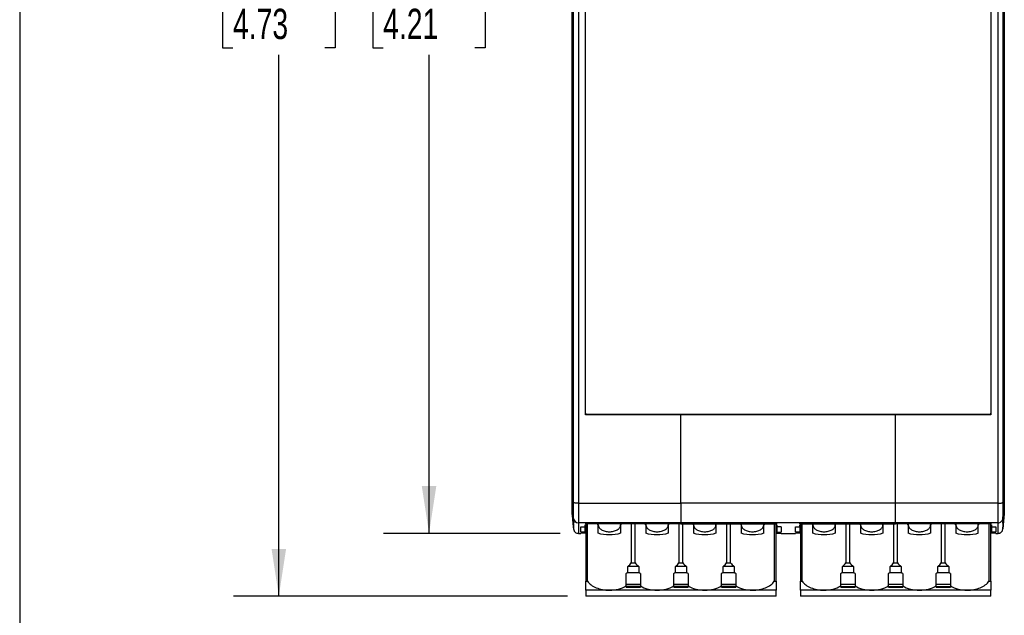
# Model space of a CAD drawing. Header units: millimetres. Extents: x 6 to 273, y 6 to 210.
# Tile 2 of 17: x 6 to 75, y 57 to 98. Entities that reach past the tile are written whole.
import ezdxf

# ---------------------------------------------------------------- set-up
doc = ezdxf.new("R2010")
doc.units = ezdxf.units.MM
doc.layers.add('DIMENSIONS', color=140, linetype='Continuous', lineweight=25)
doc.layers.add('TEXT', color=140, linetype='Continuous', lineweight=25)
doc.styles.add('SLDTEXTSTYLE0', font='TXT', dxfattribs={"width": 0.7})
doc.dimstyles.new('SLDDIMSTYLE0', dxfattribs={"dimtxt": 2.158008, "dimasz": 3.302, "dimexe": 0, "dimexo": 0.0625, "dimgap": 0.539502, "dimtad": 0, "dimtih": 1, "dimtoh": 1, "dimlfac": 1.5, "dimrnd": 1e-09, "dimzin": 12, "dimdsep": 46, "dimtxsty": 'SLDTEXTSTYLE0', "dimsah": 1, "dimcen": 0.09, "dimadec": 0, "dimazin": 3, "dimtfac": 1, "dimtofl": 0, "dimtmove": 0, "dimatfit": 3, "dimfxl": 0, "dimfrac": 2, "dimtolj": 1, "dimtzin": 12, "dimarcsym": 0})
doc.dimstyles.new('SLDDIMSTYLE1', dxfattribs={"dimtxt": 2.158008, "dimasz": 3.302, "dimexe": 0, "dimexo": 0.0625, "dimgap": 0.539502, "dimtad": 0, "dimtih": 1, "dimtoh": 1, "dimlfac": 1.5, "dimrnd": 1e-09, "dimzin": 4, "dimdsep": 46, "dimtxsty": 'SLDTEXTSTYLE0', "dimsah": 1, "dimcen": 0.09, "dimadec": 0, "dimazin": 1, "dimtfac": 1, "dimtofl": 0, "dimtmove": 0, "dimatfit": 3, "dimfxl": 0, "dimfrac": 2, "dimtolj": 1, "dimtzin": 12, "dimarcsym": 0})

# ---------------------------------------------------------------- blocks, each defined once
blk = doc.blocks.new('_D_1')
at = {"layer": 'DIMENSIONS'}
for p, q in [((44.125, 133.891), (31.783, 133.891)), ((34.958, 133.891), (34.958, 103.812)), ((31.751, 99.899), (31.027, 99.899)), ((31.027, 99.899), (31.027, 96.469)), ((38.164, 99.899), (38.889, 99.899)), ((38.889, 99.899), (38.889, 96.469)), ((31.027, 96.469), (31.751, 96.469)), ((38.889, 96.469), (38.164, 96.469)), ((34.958, 62.544), (34.958, 95.986)), ((44.125, 62.544), (31.783, 62.544))]:
    blk.add_line(p, q, dxfattribs=at)
for points in [[(34.958, 133.891), (34.45, 130.589), (35.466, 130.589)], [(34.958, 62.544), (35.466, 65.846), (34.45, 65.846)]]:
    blk.add_solid(points, dxfattribs=at)
at = {"layer": 'DIMENSIONS', "char_height": 2.1167, "attachment_point": 1, "style": 'SLDTEXTSTYLE0'}
for s, insert in [('107.0', (30.854, 103.11)), ('4.21', (31.751, 99.197))]:
    blk.add_mtext(s, dxfattribs=dict(at, insert=insert))
blk = doc.blocks.new('_D_2')
at = {"layer": 'DIMENSIONS'}
for p, q in [((44.64, 138.278), (21.284, 138.278)), ((24.459, 138.278), (24.459, 103.812)), ((21.253, 99.899), (20.528, 99.899)), ((20.528, 99.899), (20.528, 96.469)), ((27.665, 99.899), (28.39, 99.899)), ((28.39, 99.899), (28.39, 96.469)), ((20.528, 96.469), (21.253, 96.469)), ((28.39, 96.469), (27.665, 96.469)), ((24.459, 58.157), (24.459, 95.986)), ((44.64, 58.157), (21.284, 58.157))]:
    blk.add_line(p, q, dxfattribs=at)
for points in [[(24.459, 138.278), (23.951, 134.976), (24.967, 134.976)], [(24.459, 58.157), (24.967, 61.459), (23.951, 61.459)]]:
    blk.add_solid(points, dxfattribs=at)
at = {"layer": 'DIMENSIONS', "char_height": 2.1167, "attachment_point": 1, "style": 'SLDTEXTSTYLE0'}
for s, insert in [('120.2', (20.355, 103.11)), ('4.73', (21.253, 99.197))]:
    blk.add_mtext(s, dxfattribs=dict(at, insert=insert))

msp = doc.modelspace()

# ---------------------------------------------------------------- linework, layer by layer
for p, q in [((44.9603, 64.845), (44.9603, 131.5906)), ((52.5603, 70.8178), (45.8937, 70.8178)), ((45.9603, 70.8675), (74.1603, 70.8675)), ((67.5603, 70.8177), (52.5603, 70.8177)), ((74.227, 70.8178), (67.5603, 70.8178)), ((44.9603, 64.845), (45.0637, 64.692)), ((44.9603, 64.628), (44.9603, 64.7354)), ((75.057, 64.692), (75.1603, 64.845)), ((45.0637, 63.5864), (44.9603, 64.6182)), ((44.9603, 64.4054), (44.9603, 64.4223)), ((45.3953, 64.6475), (52.5603, 64.6474)), ((67.5603, 64.6472), (52.5603, 64.6474)), ((74.7254, 64.6475), (67.5603, 64.6472)), ((75.057, 63.5864), (75.1603, 64.6182)), ((44.9603, 63.9051), (44.9603, 63.9216)), ((44.9603, 63.8777), (45.0637, 62.8445)), ((45.0637, 63.5864), (45.0637, 63.3878)), ((45.0637, 63.3674), (45.0637, 63.353)), ((75.057, 62.8445), (75.1603, 63.8777)), ((75.057, 63.3674), (75.057, 63.353)), ((45.0637, 62.9209), (45.0637, 62.8552)), ((45.0937, 63.2589), (45.0937, 63.2772)), ((45.0937, 62.8123), (45.0937, 62.8193)), ((52.5603, 63.2867), (45.3953, 63.2867)), ((45.5603, 63.009), (45.8603, 63.009)), ((45.8603, 62.6278), (45.5603, 62.6278)), ((45.8603, 63.2228), (45.8603, 63.2443)), ((45.8603, 63.2228), (52.5603, 63.2228)), ((45.8603, 63.009), (45.8603, 63.1413)), ((45.8603, 63.0087), (45.9103, 63.0087)), ((45.8603, 62.6278), (45.8603, 62.9682)), ((45.9103, 63.2228), (45.9103, 59.1942)), ((46.0328, 59.1942), (46.0328, 63.2228)), ((46.777, 63.1522), (46.7118, 63.2228)), ((46.7842, 63.235), (46.777, 63.1818)), ((46.777, 63.1522), (46.777, 63.1818)), ((46.777, 62.5525), (46.777, 63.1522)), ((48.3437, 63.1818), (48.3375, 63.2276)), ((48.4089, 63.2228), (48.3437, 63.1522)), ((48.3437, 63.1818), (48.3437, 63.1522)), ((48.3437, 63.1522), (48.3437, 62.5525)), ((49.0879, 63.2228), (49.0879, 60.4792)), ((49.3662, 60.4792), (49.3662, 63.2228)), ((50.1103, 63.1522), (50.0451, 63.2228)), ((50.1176, 63.235), (50.1103, 63.1818)), ((50.1103, 63.1818), (50.1103, 63.1522)), ((50.1103, 63.1522), (50.1103, 62.5525)), ((51.677, 63.1818), (51.6698, 63.235)), ((51.7422, 63.2228), (51.677, 63.1522)), ((51.677, 63.1818), (51.677, 63.1522)), ((51.677, 63.1522), (51.677, 62.5525)), ((52.4212, 63.2228), (52.4212, 60.4792)), ((67.5603, 63.2864), (52.5603, 63.2864)), ((52.5603, 63.2225), (59.2603, 63.2225)), ((52.6995, 60.4792), (52.6995, 63.2225)), ((53.4437, 63.1522), (53.3788, 63.2225)), ((53.4509, 63.235), (53.4437, 63.1818)), ((53.4437, 63.1818), (53.4437, 63.1522)), ((53.4437, 63.1522), (53.4437, 62.5525)), ((55.0103, 63.1818), (55.0031, 63.235)), ((55.0753, 63.2225), (55.0103, 63.1522)), ((55.0103, 63.1818), (55.0103, 63.1522)), ((55.0103, 63.1522), (55.0103, 62.5525)), ((55.7545, 63.2225), (55.7545, 60.4792)), ((56.0328, 60.4792), (56.0328, 63.2225)), ((56.777, 63.1522), (56.7121, 63.2225)), ((56.7842, 63.235), (56.777, 63.1818)), ((56.777, 63.1818), (56.777, 63.1522)), ((56.777, 63.1522), (56.777, 62.5525)), ((58.3437, 63.1818), (58.3365, 63.235)), ((58.4086, 63.2225), (58.3437, 63.1522)), ((58.3437, 63.1522), (58.3437, 63.1818)), ((58.3437, 62.5525), (58.3437, 63.1522)), ((59.0879, 63.2225), (59.0879, 59.1942)), ((59.2103, 59.1942), (59.2103, 63.2225)), ((59.2103, 63.0084), (59.2603, 63.0084)), ((59.2603, 63.2225), (59.2603, 63.2446)), ((59.2603, 63.141), (59.2603, 63.0086)), ((59.5603, 63.0086), (59.2603, 63.0086)), ((59.2603, 62.9679), (59.2603, 62.6275)), ((59.2603, 62.6275), (59.5603, 62.6275)), ((60.5603, 63.0086), (60.8603, 63.0086)), ((60.8603, 62.6275), (60.5603, 62.6275)), ((60.8603, 63.2225), (60.8603, 63.2446)), ((60.8603, 63.2225), (67.5603, 63.2225)), ((60.8603, 63.0086), (60.8603, 63.1409)), ((60.8603, 63.0084), (60.911, 63.0084)), ((60.8603, 62.9679), (60.8603, 62.6275)), ((60.911, 63.2225), (60.911, 59.1942)), ((61.0335, 59.1942), (61.0335, 63.2225)), ((61.7777, 63.1522), (61.7128, 63.2225)), ((61.7849, 63.235), (61.7777, 63.1818)), ((61.7777, 63.1522), (61.7777, 63.1818)), ((61.7777, 62.5525), (61.7777, 63.1522)), ((63.3443, 63.1818), (63.3381, 63.2276)), ((63.4093, 63.2225), (63.3443, 63.1522)), ((63.3443, 63.1818), (63.3443, 63.1522)), ((63.3443, 63.1522), (63.3443, 62.5525)), ((64.0885, 63.2225), (64.0885, 60.4792)), ((64.3668, 60.4792), (64.3668, 63.2225)), ((65.111, 63.1522), (65.0461, 63.2225)), ((65.1182, 63.235), (65.111, 63.1818)), ((65.111, 63.1818), (65.111, 63.1522)), ((65.111, 63.1522), (65.111, 62.5525)), ((66.6777, 63.1818), (66.6715, 63.2276)), ((66.7426, 63.2225), (66.6777, 63.1522)), ((66.6777, 63.1818), (66.6777, 63.1522)), ((66.6777, 63.1522), (66.6777, 62.5525)), ((67.4219, 63.2225), (67.4219, 60.4792)), ((74.7254, 63.2867), (67.5603, 63.2867)), ((67.5603, 63.2228), (74.2603, 63.2228)), ((67.7002, 60.4792), (67.7002, 63.2228)), ((68.4443, 63.1522), (68.3791, 63.2228)), ((68.4506, 63.2276), (68.4443, 63.1818)), ((68.4443, 63.1818), (68.4443, 63.1522)), ((68.4443, 63.1522), (68.4443, 62.5525)), ((70.011, 63.1818), (70.0038, 63.235)), ((70.0762, 63.2228), (70.011, 63.1522)), ((70.011, 63.1818), (70.011, 63.1522)), ((70.011, 63.1522), (70.011, 62.5525)), ((70.7552, 63.2228), (70.7552, 60.4792)), ((71.0335, 60.4792), (71.0335, 63.2228)), ((71.7777, 63.1522), (71.7125, 63.2228)), ((71.7849, 63.235), (71.7777, 63.1818)), ((71.7777, 63.1818), (71.7777, 63.1522)), ((71.7777, 63.1522), (71.7777, 62.5525)), ((73.3443, 63.1818), (73.3381, 63.2276)), ((73.4096, 63.2228), (73.3443, 63.1522)), ((73.3443, 63.1522), (73.3443, 63.1818)), ((73.3443, 62.5525), (73.3443, 63.1522)), ((74.0885, 63.2228), (74.0885, 59.1942)), ((74.211, 59.1942), (74.211, 63.2228)), ((74.211, 63.0087), (74.2603, 63.0087)), ((74.2603, 63.2449), (74.2603, 63.2228)), ((74.2603, 63.1413), (74.2603, 63.009)), ((74.2603, 63.009), (74.5603, 63.009)), ((74.2603, 62.9682), (74.2603, 62.6278)), ((74.5603, 62.6278), (74.2603, 62.6278)), ((75.027, 63.2772), (75.027, 63.2589)), ((75.027, 62.8193), (75.027, 62.8123)), ((75.057, 62.9209), (75.057, 62.8951)), ((45.3953, 62.5445), (45.5603, 62.5445)), ((45.5603, 62.596), (45.8603, 62.596)), ((45.8603, 62.5688), (45.5603, 62.5688)), ((59.5603, 62.5957), (59.2603, 62.5957)), ((59.2603, 62.5685), (59.5603, 62.5685)), ((59.5603, 62.5442), (60.5603, 62.5442)), ((60.5603, 62.5957), (60.8603, 62.5957)), ((60.8603, 62.5685), (60.5603, 62.5685)), ((74.2603, 62.596), (74.5603, 62.596)), ((74.5603, 62.5688), (74.2603, 62.5688)), ((74.5603, 62.5445), (74.7254, 62.5445)), ((48.841, 59.8127), (48.841, 60.2323)), ((49.6131, 60.2323), (48.841, 60.2323)), ((49.0879, 60.4792), (49.3662, 60.4792)), ((49.6131, 60.2323), (49.6131, 59.8127)), ((52.1743, 59.8127), (52.1743, 60.2323)), ((52.9464, 60.2323), (52.1743, 60.2323)), ((52.4212, 60.4792), (52.6995, 60.4792)), ((52.9464, 60.2323), (52.9464, 59.8127)), ((55.5076, 59.8127), (55.5076, 60.2323)), ((56.2797, 60.2323), (55.5076, 60.2323)), ((55.7545, 60.4792), (56.0328, 60.4792)), ((56.2797, 60.2323), (56.2797, 59.8127)), ((63.8416, 59.8127), (63.8416, 60.2323)), ((64.6137, 60.2323), (63.8416, 60.2323)), ((64.0885, 60.4792), (64.3668, 60.4792)), ((64.6137, 60.2323), (64.6137, 59.8127)), ((67.175, 59.8127), (67.175, 60.2323)), ((67.9471, 60.2323), (67.175, 60.2323)), ((67.4219, 60.4792), (67.7002, 60.4792)), ((67.9471, 60.2323), (67.9471, 59.8127)), ((70.5083, 59.8127), (70.5083, 60.2323)), ((71.2804, 60.2323), (70.5083, 60.2323)), ((70.7552, 60.4792), (71.0335, 60.4792)), ((71.2804, 60.2323), (71.2804, 59.8127)), ((45.9103, 59.1942), (46.0328, 59.1942)), ((45.9103, 58.5769), (45.9103, 59.1942)), ((48.727, 58.871), (48.727, 59.7364)), ((48.841, 59.8127), (49.6131, 59.8127)), ((49.727, 59.7364), (49.727, 58.871)), ((52.0603, 58.871), (52.0603, 59.7364)), ((52.1743, 59.8127), (52.9464, 59.8127)), ((53.0603, 59.7364), (53.0603, 58.871)), ((55.3937, 58.871), (55.3937, 59.7364)), ((55.5076, 59.8127), (56.2797, 59.8127)), ((56.3937, 59.7364), (56.3937, 58.871)), ((59.0879, 59.1942), (59.2103, 59.1942)), ((59.2103, 59.1942), (59.2103, 58.5769)), ((60.911, 59.1942), (61.0335, 59.1942)), ((60.911, 58.5769), (60.911, 59.1942)), ((63.7277, 58.871), (63.7277, 59.7364)), ((63.8416, 59.8127), (64.6137, 59.8127)), ((64.7277, 59.7364), (64.7277, 58.871)), ((67.061, 58.871), (67.061, 59.7364)), ((67.175, 59.8127), (67.9471, 59.8127)), ((68.061, 59.7364), (68.061, 58.871)), ((70.3943, 58.871), (70.3943, 59.7364)), ((70.5083, 59.8127), (71.2804, 59.8127)), ((71.3943, 59.7364), (71.3943, 58.871)), ((74.0885, 59.1942), (74.211, 59.1942)), ((74.211, 59.1942), (74.211, 58.5769)), ((47.5603, 58.5769), (45.9103, 58.5769)), ((45.9103, 58.5769), (45.9103, 58.1573)), ((50.8937, 58.5769), (47.5603, 58.5769)), ((49.727, 58.9804), (48.727, 58.9804)), ((48.727, 58.7827), (48.727, 58.871)), ((49.727, 58.8437), (48.727, 58.8437)), ((49.727, 58.8132), (48.727, 58.8132)), ((48.727, 58.7827), (49.727, 58.7827)), ((49.727, 58.871), (49.727, 58.7827)), ((54.227, 58.5769), (50.8937, 58.5769)), ((53.0603, 58.9804), (52.0603, 58.9804)), ((52.0603, 58.7827), (52.0603, 58.871)), ((53.0603, 58.8437), (52.0603, 58.8437)), ((53.0603, 58.8132), (52.0603, 58.8132)), ((52.0603, 58.7827), (53.0603, 58.7827)), ((53.0603, 58.871), (53.0603, 58.7827)), ((57.5603, 58.5769), (54.227, 58.5769)), ((56.3937, 58.9804), (55.3937, 58.9804)), ((55.3937, 58.7827), (55.3937, 58.871)), ((56.3937, 58.8437), (55.3937, 58.8437)), ((56.3937, 58.8132), (55.3937, 58.8132)), ((55.3937, 58.7827), (56.3937, 58.7827)), ((56.3937, 58.871), (56.3937, 58.7827)), ((59.2103, 58.5769), (57.5603, 58.5769)), ((59.2103, 58.1573), (59.2103, 58.5769)), ((62.561, 58.5769), (60.911, 58.5769)), ((60.911, 58.5769), (60.911, 58.1573)), ((65.8943, 58.5769), (62.561, 58.5769)), ((64.7277, 58.9804), (63.7277, 58.9804)), ((63.7277, 58.7827), (63.7277, 58.871)), ((63.7277, 58.8437), (64.7277, 58.8437)), ((63.7277, 58.8132), (64.7277, 58.8132)), ((63.7277, 58.7827), (64.7277, 58.7827)), ((64.7277, 58.871), (64.7277, 58.7827)), ((69.2277, 58.5769), (65.8943, 58.5769)), ((68.061, 58.9804), (67.061, 58.9804)), ((67.061, 58.7827), (67.061, 58.871)), ((67.061, 58.8437), (68.061, 58.8437)), ((67.061, 58.8132), (68.061, 58.8132)), ((67.061, 58.7827), (68.061, 58.7827)), ((68.061, 58.871), (68.061, 58.7827)), ((72.561, 58.5769), (69.2277, 58.5769)), ((71.3943, 58.9804), (70.3943, 58.9804)), ((70.3943, 58.7827), (70.3943, 58.871)), ((70.3943, 58.8437), (71.3943, 58.8437)), ((70.3943, 58.8132), (71.3943, 58.8132)), ((70.3943, 58.7827), (71.3943, 58.7827)), ((71.3943, 58.871), (71.3943, 58.7827)), ((74.211, 58.5769), (72.561, 58.5769)), ((74.211, 58.1573), (74.211, 58.5769)), ((59.2103, 58.1573), (45.9103, 58.1573)), ((74.211, 58.1573), (60.911, 58.1573))]:
    msp.add_line(p, q)
msp.add_arc((45.3951, 63.6199), 0.3332, 185.755874, 270.034886)
for points, knots in [([(45.0637, 64.692), (45.0637, 65.0754), (45.0637, 65.8421), (45.0637, 66.9931), (45.0637, 68.1446), (45.0637, 69.2966), (45.0637, 70.4491), (45.0637, 71.602), (45.0637, 72.7554), (45.0637, 73.9091), (45.0637, 75.0631), (45.0637, 76.2175), (45.0637, 77.3721), (45.0637, 78.527), (45.0637, 79.6821), (45.0637, 80.8373), (45.0637, 81.9928), (45.0637, 83.1483), (45.0637, 84.304), (45.0637, 85.4597), (45.0637, 86.6155), (45.0637, 87.7712), (45.0637, 88.9269), (45.0637, 90.0826), (45.0637, 91.2381), (45.0637, 92.3936), (45.0637, 93.5488), (45.0637, 94.7039), (45.0637, 95.8588), (45.0637, 97.0134), (45.0637, 97.7999), (45.0637, 99.0016), (45.0637, 100.6189), (45.0637, 103.0194), (45.0637, 105.42), (45.0637, 107.8202), (45.0637, 110.2198), (45.0637, 112.6186), (45.0637, 115.0162), (45.0637, 117.4124), (45.0637, 119.8069), (45.0637, 122.1995), (45.0637, 124.5898), (45.0637, 126.9775), (45.0637, 129.3627), (45.0637, 130.9499), (45.0637, 131.7436)], [0, 0, 0, 0, 0.0172792, 0.0345538, 0.051824, 0.0690897, 0.0863509, 0.1036076, 0.1208597, 0.1381074, 0.1553505, 0.1725892, 0.1898233, 0.2070528, 0.2242779, 0.2414984, 0.2587144, 0.2759258, 0.2931327, 0.310335, 0.3275328, 0.344726, 0.3619147, 0.3790988, 0.3962783, 0.4134533, 0.4306237, 0.4477895, 0.4649507, 0.4821073, 0.4992594, 0.5000093, 0.5356747, 0.5713476, 0.607028, 0.6427159, 0.6784113, 0.7141141, 0.7498243, 0.7855419, 0.8212668, 0.856999, 0.8927384, 0.9284851, 0.964239, 1, 1, 1, 1]), ([(45.3953, 131.7881), (45.3953, 126.2548), (45.3953, 120.6754), (45.3953, 109.4699), (45.3953, 103.8439), (45.3953, 92.5917), (45.3953, 86.9657), (45.3953, 75.7602), (45.3953, 70.1808), (45.3953, 64.6475)], [0, 0, 0, 0, 0.25, 0.25, 0.5, 0.5, 0.75, 0.75, 1, 1, 1, 1]), ([(74.7254, 64.6475), (74.7254, 70.1808), (74.7254, 75.7602), (74.7254, 86.9657), (74.7254, 92.5917), (74.7254, 103.8439), (74.7254, 109.4699), (74.7254, 120.6754), (74.7254, 126.2548), (74.7254, 131.7881)], [0, 0, 0, 0, 0.25, 0.25, 0.5, 0.5, 0.75, 0.75, 1, 1, 1, 1]), ([(75.057, 131.7436), (75.057, 131.3611), (75.057, 130.596), (75.057, 129.4472), (75.057, 128.2977), (75.057, 127.1473), (75.057, 125.9962), (75.057, 124.8443), (75.057, 123.6917), (75.057, 122.5385), (75.057, 121.3846), (75.057, 120.23), (75.057, 119.0749), (75.057, 117.9192), (75.057, 116.763), (75.057, 115.6063), (75.057, 114.4492), (75.057, 113.2916), (75.057, 112.1336), (75.057, 110.9752), (75.057, 109.8165), (75.057, 108.6575), (75.057, 107.4982), (75.057, 106.3387), (75.057, 105.1789), (75.057, 104.019), (75.057, 102.8589), (75.057, 101.6987), (75.057, 100.5383), (75.057, 99.378), (75.057, 98.2176), (75.057, 97.0572), (75.057, 95.8968), (75.057, 94.7365), (75.057, 93.5763), (75.057, 92.4162), (75.057, 91.2562), (75.057, 90.0965), (75.057, 88.9369), (75.057, 87.7777), (75.057, 86.6187), (75.057, 85.46), (75.057, 84.3016), (75.057, 83.1436), (75.057, 81.9861), (75.057, 80.8289), (75.057, 79.6722), (75.057, 78.5161), (75.057, 77.3604), (75.057, 76.2053), (75.057, 75.0508), (75.057, 73.8969), (75.057, 72.7437), (75.057, 71.5911), (75.057, 70.4393), (75.057, 69.2882), (75.057, 68.1378), (75.057, 66.9883), (75.057, 65.8396), (75.057, 65.0745), (75.057, 64.692)], [0, 0, 0, 0, 0.0172406, 0.0344813, 0.0517221, 0.068963, 0.086204, 0.1034451, 0.1206862, 0.1379274, 0.1551687, 0.1724101, 0.1896515, 0.206893, 0.2241345, 0.2413761, 0.2586177, 0.2758594, 0.2931011, 0.3103429, 0.3275847, 0.3448265, 0.3620683, 0.3793102, 0.3965521, 0.413794, 0.4310359, 0.4482778, 0.4655197, 0.4827616, 0.5000036, 0.5172455, 0.5344874, 0.5517292, 0.5689711, 0.5862129, 0.6034547, 0.6206965, 0.6379382, 0.6551799, 0.6724216, 0.6896632, 0.7069048, 0.7241463, 0.7413877, 0.7586291, 0.7758705, 0.7931117, 0.8103529, 0.827594, 0.844835, 0.862076, 0.8793168, 0.8965576, 0.9137982, 0.9310388, 0.9482793, 0.9655196, 0.9827599, 1, 1, 1, 1]), ([(75.1603, 131.5906), (75.1603, 131.1966), (75.1603, 130.4086), (75.1603, 129.2255), (75.1603, 128.0417), (75.1603, 126.8572), (75.1603, 125.672), (75.1603, 124.4862), (75.1603, 123.2996), (75.1603, 122.1122), (75.1603, 120.9242), (75.1603, 119.7355), (75.1603, 118.5461), (75.1603, 117.3559), (75.1603, 116.1651), (75.1603, 112.5841), (75.1603, 106.6034), (75.1603, 98.2179), (75.1603, 89.8323), (75.1603, 83.4539), (75.1603, 79.0797), (75.1603, 76.7), (75.1603, 74.3232), (75.1603, 71.9492), (75.1603, 69.578), (75.1603, 67.2094), (75.1603, 65.6332), (75.1603, 64.845)], [0, 0, 0, 0, 0.0178402, 0.0356773, 0.0535119, 0.0713444, 0.0891754, 0.1070053, 0.1248347, 0.142664, 0.1604938, 0.1783246, 0.1961568, 0.2139911, 0.2318278, 0.2496676, 0.374832, 0.5000004, 0.6251634, 0.7503333, 0.7860083, 0.8216738, 0.8573338, 0.8929924, 0.9286536, 0.9643215, 1, 1, 1, 1]), ([(45.8937, 70.8178), (45.8937, 79.8842), (45.8937, 89.0509), (45.8937, 107.3847), (45.8937, 116.5514), (45.8937, 125.6178)], [0, 0, 0, 0, 0.5, 0.5, 1, 1, 1, 1]), ([(74.227, 125.6178), (74.227, 116.5514), (74.227, 107.3847), (74.227, 89.0509), (74.227, 79.8842), (74.227, 70.8178)], [0, 0, 0, 0, 0.5, 0.5, 1, 1, 1, 1]), ([(45.9603, 70.8675), (45.9429, 70.8675), (45.9256, 70.8747), (45.9009, 70.8993), (45.8937, 70.9167), (45.8937, 70.9341)], [0, 0, 0, 0, 0.5, 0.5, 1, 1, 1, 1]), ([(74.1603, 70.8675), (74.1662, 70.8679), (74.1777, 70.8686), (74.1941, 70.8757), (74.2101, 70.8881), (74.2244, 70.9077), (74.2261, 70.9253), (74.227, 70.9341)], [0, 0, 0, 0, 0.1675347, 0.3304475, 0.5006328, 0.7488305, 1, 1, 1, 1]), ([(44.9603, 64.6182), (44.9603, 64.6197), (44.9603, 64.6226), (44.9603, 64.6367), (44.9603, 64.658), (44.9603, 64.6861), (44.9603, 64.7205), (44.9603, 64.7595), (44.9603, 64.8014), (44.9603, 64.8304), (44.9603, 64.845)], [0, 0, 0, 0, 0.1265958, 0.2497507, 0.3732342, 0.5007864, 0.6279861, 0.7580462, 0.8783314, 1, 1, 1, 1]), ([(45.3953, 64.6475), (45.3588, 64.6475), (45.3195, 64.6484), (45.2428, 64.6526), (45.2055, 64.6558), (45.1416, 64.6642), (45.1152, 64.6694), (45.0781, 64.6805), (45.0674, 64.6864), (45.0637, 64.692)], [0, 0, 0, 0, 0.25, 0.25, 0.5, 0.5, 0.75, 0.75, 1, 1, 1, 1]), ([(45.0637, 63.5864), (45.0637, 63.5937), (45.0637, 63.6235), (45.0637, 63.7359), (45.0637, 63.8185), (45.0637, 64.0262), (45.0637, 64.1508), (45.0637, 64.4162), (45.0637, 64.5565), (45.0637, 64.692)], [0, 0, 0, 0, 0.25, 0.25, 0.5, 0.5, 0.75, 0.75, 1, 1, 1, 1]), ([(74.7254, 64.6475), (74.7619, 64.6475), (74.8012, 64.6484), (74.8779, 64.6526), (74.9152, 64.6558), (74.9791, 64.6642), (75.0055, 64.6694), (75.0426, 64.6805), (75.0533, 64.6864), (75.057, 64.692)], [0, 0, 0, 0, 0.25, 0.25, 0.5, 0.5, 0.75, 0.75, 1, 1, 1, 1]), ([(75.057, 64.692), (75.057, 64.5565), (75.057, 64.4162), (75.057, 64.1508), (75.057, 64.0262), (75.057, 63.8185), (75.057, 63.7359), (75.057, 63.6235), (75.057, 63.5937), (75.057, 63.5864)], [0, 0, 0, 0, 0.25, 0.25, 0.5, 0.5, 0.75, 0.75, 1, 1, 1, 1]), ([(75.1603, 64.845), (75.1603, 64.8299), (75.1603, 64.8), (75.1603, 64.7581), (75.1603, 64.7199), (75.1603, 64.6861), (75.1603, 64.6575), (75.1603, 64.6367), (75.1603, 64.6225), (75.1603, 64.6196), (75.1603, 64.6182)], [0, 0, 0, 0, 0.1260867, 0.2488392, 0.3720637, 0.4995238, 0.6268175, 0.7571601, 0.8778409, 1, 1, 1, 1]), ([(44.9603, 64.433), (44.9603, 64.4622), (44.9603, 64.5206), (44.9603, 64.5857), (44.9603, 64.6182)], [0, 0, 0, 0, 0.5000004, 1, 1, 1, 1]), ([(45.0637, 63.3878), (45.053, 63.4961), (45.0423, 63.6044), (45.0315, 63.7128), (45.0197, 63.8328), (45.0078, 63.9528), (44.996, 64.0728), (44.9841, 64.1929), (44.9722, 64.3129), (44.9603, 64.433)], [0, 0, 0, 0, 0.0005030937, 0.0005030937, 0.0005030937, 0.0010601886, 0.0010601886, 0.0010601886, 0.0016172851, 0.0016172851, 0.0016172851, 0.0016172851]), ([(44.9603, 64.4054), (44.9713, 64.295), (44.9823, 64.1846), (44.9933, 64.0742), (45.005, 63.9564), (45.0168, 63.8386), (45.0285, 63.7208), (45.0402, 63.603), (45.0519, 63.4852), (45.0637, 63.3674)], [0, 0, 0, 0, 0.0005009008, 0.0005009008, 0.0005009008, 0.0010353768, 0.0010353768, 0.0010353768, 0.0015698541, 0.0015698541, 0.0015698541, 0.0015698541]), ([(44.9603, 63.9664), (44.9603, 63.9776), (44.9603, 64), (44.9603, 64.0409), (44.9603, 64.0871), (44.9603, 64.1391), (44.9603, 64.1968), (44.9603, 64.2604), (44.9603, 64.3293), (44.9603, 64.38), (44.9603, 64.4054)], [0, 0, 0, 0, 0.1250051, 0.250006, 0.3750042, 0.5000009, 0.6249975, 0.7499953, 0.8749957, 1, 1, 1, 1]), ([(45.3953, 64.6475), (45.3953, 64.4807), (45.3953, 64.308), (45.3953, 63.9813), (45.3953, 63.828), (45.3953, 63.5724), (45.3953, 63.4706), (45.3953, 63.3323), (45.3953, 63.2956), (45.3953, 63.2867)], [0, 0, 0, 0, 0.25, 0.25, 0.5, 0.5, 0.75, 0.75, 1, 1, 1, 1]), ([(52.5603, 64.6474), (52.5603, 64.4806), (52.5603, 64.3079), (52.5603, 63.9811), (52.5603, 63.8278), (52.5603, 63.5721), (52.5603, 63.4703), (52.5603, 63.332), (52.5603, 63.2953), (52.5603, 63.2864)], [0, 0, 0, 0, 0.25, 0.25, 0.5, 0.5, 0.75, 0.75, 1, 1, 1, 1]), ([(67.5603, 63.2864), (67.5603, 63.2953), (67.5603, 63.332), (67.5603, 63.4703), (67.5603, 63.572), (67.5603, 63.8277), (67.5603, 63.981), (67.5603, 64.3077), (67.5603, 64.4804), (67.5603, 64.6472)], [0, 0, 0, 0, 0.25, 0.25, 0.5, 0.5, 0.75, 0.75, 1, 1, 1, 1]), ([(74.7254, 63.2867), (74.7254, 63.2956), (74.7254, 63.3323), (74.7254, 63.4706), (74.7254, 63.5724), (74.7254, 63.828), (74.7254, 63.9813), (74.7254, 64.308), (74.7254, 64.4807), (74.7254, 64.6475)], [0, 0, 0, 0, 0.25, 0.25, 0.5, 0.5, 0.75, 0.75, 1, 1, 1, 1]), ([(75.057, 63.3674), (75.0743, 63.5405), (75.1087, 63.8864), (75.1431, 64.2325), (75.1603, 64.4054)], [0, 0, 0, 0, 0.500239, 1, 1, 1, 1]), ([(75.1603, 64.6182), (75.1603, 64.5857), (75.1603, 64.5206), (75.1603, 64.4622), (75.1603, 64.433)], [0, 0, 0, 0, 0.49999963, 1, 1, 1, 1]), ([(75.1603, 64.4054), (75.1603, 64.38), (75.1603, 64.3293), (75.1603, 64.2604), (75.1603, 64.1968), (75.1603, 64.1391), (75.1603, 64.0871), (75.1603, 64.0409), (75.1603, 64), (75.1603, 63.9776), (75.1603, 63.9664)], [0, 0, 0, 0, 0.12500429, 0.25000468, 0.37500251, 0.49999911, 0.62499582, 0.74999399, 0.87499493, 1, 1, 1, 1]), ([(45.0637, 62.9287), (45.0529, 63.0365), (45.0422, 63.1443), (45.0315, 63.2521), (45.0196, 63.3711), (45.0078, 63.4902), (44.9959, 63.6092), (44.9841, 63.7283), (44.9722, 63.8473), (44.9603, 63.9664)], [0, 0, 0, 0, 0.000500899, 0.000500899, 0.000500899, 0.0010538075, 0.0010538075, 0.0010538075, 0.0016067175, 0.0016067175, 0.0016067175, 0.0016067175]), ([(44.9603, 63.9557), (44.9714, 63.8453), (44.9824, 63.7349), (44.9934, 63.6245), (45.0051, 63.5072), (45.0168, 63.3899), (45.0285, 63.2727), (45.0403, 63.1554), (45.052, 63.0381), (45.0637, 62.9209)], [0, 0, 0, 0, 0.0005008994, 0.0005008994, 0.0005008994, 0.0010331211, 0.0010331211, 0.0010331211, 0.0015653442, 0.0015653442, 0.0015653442, 0.0015653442]), ([(44.9603, 63.8878), (44.9603, 63.8846), (44.9603, 63.8718), (44.9603, 63.9197), (44.9603, 63.9557)], [0, 0, 0, 0, 0.2501777, 1, 1, 1, 1]), ([(45.0937, 63.2772), (45.0864, 63.2948), (45.072, 63.3295), (45.0664, 63.3686), (45.0637, 63.3878)], [0, 0, 0, 0, 0.51020037, 1, 1, 1, 1]), ([(45.0937, 63.2589), (45.0887, 63.2704), (45.0788, 63.2933), (45.0686, 63.33), (45.0653, 63.3549), (45.0637, 63.3674)], [0, 0, 0, 0, 0.3346725, 0.6656595, 1, 1, 1, 1]), ([(74.7254, 63.2867), (74.7619, 63.2867), (74.8012, 63.2929), (74.8779, 63.3208), (74.9152, 63.3427), (74.9791, 63.3996), (75.0055, 63.4345), (75.0426, 63.5091), (75.0533, 63.5487), (75.057, 63.5864)], [0, 0, 0, 0, 0.25, 0.25, 0.5, 0.5, 0.75, 0.75, 1, 1, 1, 1]), ([(75.057, 63.3878), (75.0553, 63.375), (75.0519, 63.3493), (75.0417, 63.3121), (75.032, 63.289), (75.027, 63.2772)], [0, 0, 0, 0, 0.325174, 0.6567685, 1, 1, 1, 1]), ([(75.057, 63.3674), (75.0554, 63.3549), (75.0521, 63.33), (75.0419, 63.2933), (75.032, 63.2704), (75.027, 63.2589)], [0, 0, 0, 0, 0.33434048, 0.66532749, 1, 1, 1, 1]), ([(75.057, 62.9209), (75.0743, 63.0934), (75.1087, 63.4383), (75.1431, 63.7833), (75.1603, 63.9557)], [0, 0, 0, 0, 0.5002405, 1, 1, 1, 1]), ([(45.0634, 62.8472), (45.0711, 62.8076), (45.0828, 62.7472), (45.1275, 62.676), (45.1848, 62.6132), (45.2755, 62.5565), (45.3564, 62.5483), (45.3953, 62.5443)], [0, 0, 0, 0, 0.2457942, 0.37496934, 0.50542302, 0.76147297, 1, 1, 1, 1]), ([(45.0637, 63.1832), (45.0637, 63.1545), (45.0637, 63.0337), (45.0637, 62.9742), (45.0637, 62.9287)], [0, 0, 0, 0, 0.2371334, 1, 1, 1, 1]), ([(45.0937, 62.8193), (45.0864, 62.8368), (45.072, 62.871), (45.0664, 62.9097), (45.0637, 62.9287)], [0, 0, 0, 0, 0.5097578, 1, 1, 1, 1]), ([(45.0937, 62.8123), (45.0887, 62.8238), (45.0788, 62.8468), (45.0687, 62.8834), (45.0653, 62.9084), (45.0637, 62.9209)], [0, 0, 0, 0, 0.3353713, 0.6663846, 1, 1, 1, 1]), ([(45.3953, 63.2867), (45.3953, 63.1062), (45.3953, 62.7451), (45.3953, 62.5373), (45.3953, 62.5671), (45.3953, 62.5751)], [0, 0, 0, 0, 0.4229903, 0.846194, 1, 1, 1, 1]), ([(46.777, 63.1417), (46.777, 63.0784), (46.7974, 63.0152), (46.8759, 62.8982), (46.9339, 62.8446), (47.079, 62.755), (47.1658, 62.7192), (47.3553, 62.6708), (47.4578, 62.6582), (47.6629, 62.6582), (47.7654, 62.6708), (47.9549, 62.7192), (48.0417, 62.755), (48.1868, 62.8446), (48.2448, 62.8982), (48.3233, 63.0152), (48.3437, 63.0784), (48.3437, 63.1417)], [0, 0, 0, 0, 0.125, 0.125, 0.25, 0.25, 0.375, 0.375, 0.5, 0.5, 0.625, 0.625, 0.75, 0.75, 0.875, 0.875, 1, 1, 1, 1]), ([(50.1103, 63.1417), (50.1103, 63.0784), (50.1307, 63.0152), (50.2092, 62.8982), (50.2673, 62.8446), (50.4123, 62.755), (50.4992, 62.7192), (50.6886, 62.6708), (50.7911, 62.6582), (50.9962, 62.6582), (51.0987, 62.6708), (51.2882, 62.7192), (51.3751, 62.755), (51.5201, 62.8446), (51.5781, 62.8982), (51.6566, 63.0152), (51.677, 63.0784), (51.677, 63.1417)], [0, 0, 0, 0, 0.125, 0.125, 0.25, 0.25, 0.375, 0.375, 0.5, 0.5, 0.625, 0.625, 0.75, 0.75, 0.875, 0.875, 1, 1, 1, 1]), ([(53.4437, 63.1417), (53.4437, 63.0784), (53.4641, 63.0152), (53.5426, 62.8982), (53.6006, 62.8446), (53.7456, 62.755), (53.8325, 62.7192), (54.022, 62.6708), (54.1245, 62.6582), (54.3296, 62.6582), (54.4321, 62.6708), (54.6215, 62.7192), (54.7084, 62.755), (54.8534, 62.8446), (54.9115, 62.8982), (54.99, 63.0152), (55.0103, 63.0784), (55.0103, 63.1417)], [0, 0, 0, 0, 0.125, 0.125, 0.25, 0.25, 0.375, 0.375, 0.5, 0.5, 0.625, 0.625, 0.75, 0.75, 0.875, 0.875, 1, 1, 1, 1]), ([(56.777, 63.1417), (56.777, 63.0784), (56.7974, 63.0152), (56.8759, 62.8982), (56.9339, 62.8446), (57.079, 62.755), (57.1658, 62.7192), (57.3553, 62.6708), (57.4578, 62.6582), (57.6629, 62.6582), (57.7654, 62.6708), (57.9549, 62.7192), (58.0417, 62.755), (58.1868, 62.8446), (58.2448, 62.8982), (58.3233, 63.0152), (58.3437, 63.0784), (58.3437, 63.1417)], [0, 0, 0, 0, 0.125, 0.125, 0.25, 0.25, 0.375, 0.375, 0.5, 0.5, 0.625, 0.625, 0.75, 0.75, 0.875, 0.875, 1, 1, 1, 1]), ([(61.7777, 63.1417), (61.7777, 63.0784), (61.7981, 63.0152), (61.8766, 62.8982), (61.9346, 62.8446), (62.0796, 62.755), (62.1665, 62.7192), (62.356, 62.6708), (62.4585, 62.6582), (62.6636, 62.6582), (62.7661, 62.6708), (62.9555, 62.7192), (63.0424, 62.755), (63.1874, 62.8446), (63.2455, 62.8982), (63.324, 63.0152), (63.3443, 63.0784), (63.3443, 63.1417)], [0, 0, 0, 0, 0.125, 0.125, 0.25, 0.25, 0.375, 0.375, 0.5, 0.5, 0.625, 0.625, 0.75, 0.75, 0.875, 0.875, 1, 1, 1, 1]), ([(65.111, 63.1417), (65.111, 63.0784), (65.1314, 63.0152), (65.2099, 62.8982), (65.2679, 62.8446), (65.413, 62.755), (65.4998, 62.7192), (65.6893, 62.6708), (65.7918, 62.6582), (65.9969, 62.6582), (66.0994, 62.6708), (66.2889, 62.7192), (66.3757, 62.755), (66.5208, 62.8446), (66.5788, 62.8982), (66.6573, 63.0152), (66.6777, 63.0784), (66.6777, 63.1417)], [0, 0, 0, 0, 0.125, 0.125, 0.25, 0.25, 0.375, 0.375, 0.5, 0.5, 0.625, 0.625, 0.75, 0.75, 0.875, 0.875, 1, 1, 1, 1]), ([(68.4443, 63.1417), (68.4443, 63.0784), (68.4647, 63.0152), (68.5432, 62.8982), (68.6013, 62.8446), (68.7463, 62.755), (68.8332, 62.7192), (69.0226, 62.6708), (69.1251, 62.6582), (69.3302, 62.6582), (69.4327, 62.6708), (69.6222, 62.7192), (69.7091, 62.755), (69.8541, 62.8446), (69.9121, 62.8982), (69.9906, 63.0152), (70.011, 63.0784), (70.011, 63.1417)], [0, 0, 0, 0, 0.125, 0.125, 0.25, 0.25, 0.375, 0.375, 0.5, 0.5, 0.625, 0.625, 0.75, 0.75, 0.875, 0.875, 1, 1, 1, 1]), ([(71.7777, 63.1417), (71.7777, 63.0784), (71.7981, 63.0152), (71.8766, 62.8982), (71.9346, 62.8446), (72.0796, 62.755), (72.1665, 62.7192), (72.356, 62.6708), (72.4585, 62.6582), (72.6636, 62.6582), (72.7661, 62.6708), (72.9555, 62.7192), (73.0424, 62.755), (73.1874, 62.8446), (73.2455, 62.8982), (73.324, 63.0152), (73.3443, 63.0784), (73.3443, 63.1417)], [0, 0, 0, 0, 0.125, 0.125, 0.25, 0.25, 0.375, 0.375, 0.5, 0.5, 0.625, 0.625, 0.75, 0.75, 0.875, 0.875, 1, 1, 1, 1]), ([(74.7254, 62.5751), (74.7254, 62.5671), (74.7254, 62.5373), (74.7254, 62.7451), (74.7254, 63.1062), (74.7254, 63.2867)], [0, 0, 0, 0, 0.1538094, 0.5770114, 1, 1, 1, 1]), ([(74.7254, 62.5443), (74.7641, 62.5481), (74.8235, 62.5538), (74.8972, 62.5898), (74.9654, 62.6397), (75.0323, 62.7244), (75.0489, 62.8051), (75.057, 62.8445)], [0, 0, 0, 0, 0.2391437, 0.3663052, 0.4959954, 0.7545574, 1, 1, 1, 1]), ([(75.057, 62.9287), (75.0553, 62.9161), (75.052, 62.8906), (75.0417, 62.8538), (75.032, 62.831), (75.027, 62.8193)], [0, 0, 0, 0, 0.3255891, 0.6571388, 1, 1, 1, 1]), ([(75.057, 62.9209), (75.0554, 62.9084), (75.052, 62.8834), (75.0419, 62.8468), (75.032, 62.8238), (75.027, 62.8123)], [0, 0, 0, 0, 0.33361541, 0.66462874, 1, 1, 1, 1]), ([(75.057, 63.1832), (75.057, 63.1547), (75.057, 63.0339), (75.057, 62.9743), (75.057, 62.9287)], [0, 0, 0, 0, 0.2353119, 1, 1, 1, 1]), ([(48.3437, 62.5525), (48.1037, 62.4737), (47.8322, 62.4318), (47.2885, 62.4318), (47.0169, 62.4737), (46.777, 62.5525)], [0, 0, 0, 0, 0.5, 0.5, 1, 1, 1, 1]), ([(51.677, 62.5525), (51.4371, 62.4737), (51.1655, 62.4318), (50.6219, 62.4318), (50.3503, 62.4737), (50.1103, 62.5525)], [0, 0, 0, 0, 0.5, 0.5, 1, 1, 1, 1]), ([(55.0103, 62.5525), (54.7704, 62.4737), (54.4988, 62.4318), (53.9552, 62.4318), (53.6836, 62.4737), (53.4437, 62.5525)], [0, 0, 0, 0, 0.5, 0.5, 1, 1, 1, 1]), ([(58.3437, 62.5525), (58.1037, 62.4737), (57.8322, 62.4318), (57.2885, 62.4318), (57.0169, 62.4737), (56.777, 62.5525)], [0, 0, 0, 0, 0.5, 0.5, 1, 1, 1, 1]), ([(63.3443, 62.5525), (63.1044, 62.4737), (62.8328, 62.4318), (62.2892, 62.4318), (62.0176, 62.4737), (61.7777, 62.5525)], [0, 0, 0, 0, 0.5, 0.5, 1, 1, 1, 1]), ([(66.6777, 62.5525), (66.4377, 62.4737), (66.1662, 62.4318), (65.6225, 62.4318), (65.3509, 62.4737), (65.111, 62.5525)], [0, 0, 0, 0, 0.5, 0.5, 1, 1, 1, 1]), ([(70.011, 62.5525), (69.7711, 62.4737), (69.4995, 62.4318), (68.9559, 62.4318), (68.6843, 62.4737), (68.4443, 62.5525)], [0, 0, 0, 0, 0.5, 0.5, 1, 1, 1, 1]), ([(73.3443, 62.5525), (73.1044, 62.4737), (72.8328, 62.4318), (72.2892, 62.4318), (72.0176, 62.4737), (71.7777, 62.5525)], [0, 0, 0, 0, 0.5, 0.5, 1, 1, 1, 1]), ([(46.0328, 59.1942), (46.1616, 59.012), (46.3781, 58.8538), (46.9169, 58.6361), (47.2383, 58.5769), (47.5603, 58.5769)], [0, 0, 0, 0, 0.5, 0.5, 1, 1, 1, 1]), ([(57.5603, 58.5769), (57.8824, 58.5769), (58.2038, 58.6361), (58.7426, 58.8538), (58.9591, 59.012), (59.0879, 59.1942)], [0, 0, 0, 0, 0.5, 0.5, 1, 1, 1, 1]), ([(61.0335, 59.1942), (61.1623, 59.012), (61.3787, 58.8538), (61.9176, 58.6361), (62.239, 58.5769), (62.561, 58.5769)], [0, 0, 0, 0, 0.5, 0.5, 1, 1, 1, 1]), ([(72.561, 58.5769), (72.883, 58.5769), (73.2045, 58.6361), (73.7433, 58.8538), (73.9597, 59.012), (74.0885, 59.1942)], [0, 0, 0, 0, 0.5, 0.5, 1, 1, 1, 1]), ([(47.5603, 58.5769), (47.7757, 58.5769), (47.991, 58.603), (48.3899, 58.7035), (48.5732, 58.7779), (48.727, 58.871)], [0, 0, 0, 0, 0.5, 0.5, 1, 1, 1, 1]), ([(49.727, 58.871), (49.8808, 58.7779), (50.0642, 58.7035), (50.463, 58.603), (50.6783, 58.5769), (50.8937, 58.5769)], [0, 0, 0, 0, 0.5, 0.5, 1, 1, 1, 1]), ([(50.8937, 58.5769), (51.1091, 58.5769), (51.3244, 58.603), (51.7232, 58.7035), (51.9065, 58.7779), (52.0603, 58.871)], [0, 0, 0, 0, 0.5, 0.5, 1, 1, 1, 1]), ([(53.0603, 58.871), (53.2142, 58.7779), (53.3975, 58.7035), (53.7963, 58.603), (54.0116, 58.5769), (54.227, 58.5769)], [0, 0, 0, 0, 0.5, 0.5, 1, 1, 1, 1]), ([(54.227, 58.5769), (54.4424, 58.5769), (54.6577, 58.603), (55.0565, 58.7035), (55.2399, 58.7779), (55.3937, 58.871)], [0, 0, 0, 0, 0.5, 0.5, 1, 1, 1, 1]), ([(56.3937, 58.871), (56.5475, 58.7779), (56.7308, 58.7035), (57.1297, 58.603), (57.345, 58.5769), (57.5603, 58.5769)], [0, 0, 0, 0, 0.5, 0.5, 1, 1, 1, 1]), ([(62.561, 58.5769), (62.7764, 58.5769), (62.9917, 58.603), (63.3905, 58.7035), (63.5739, 58.7779), (63.7277, 58.871)], [0, 0, 0, 0, 0.5, 0.5, 1, 1, 1, 1]), ([(64.7277, 58.871), (64.8815, 58.7779), (65.0648, 58.7035), (65.4637, 58.603), (65.679, 58.5769), (65.8943, 58.5769)], [0, 0, 0, 0, 0.5, 0.5, 1, 1, 1, 1]), ([(65.8943, 58.5769), (66.1097, 58.5769), (66.325, 58.603), (66.7239, 58.7035), (66.9072, 58.7779), (67.061, 58.871)], [0, 0, 0, 0, 0.5, 0.5, 1, 1, 1, 1]), ([(68.061, 58.871), (68.2148, 58.7779), (68.3982, 58.7035), (68.797, 58.603), (69.0123, 58.5769), (69.2277, 58.5769)], [0, 0, 0, 0, 0.5, 0.5, 1, 1, 1, 1]), ([(69.2277, 58.5769), (69.4431, 58.5769), (69.6584, 58.603), (70.0572, 58.7035), (70.2405, 58.7779), (70.3943, 58.871)], [0, 0, 0, 0, 0.5, 0.5, 1, 1, 1, 1]), ([(71.3943, 58.871), (71.5482, 58.7779), (71.7315, 58.7035), (72.1303, 58.603), (72.3456, 58.5769), (72.561, 58.5769)], [0, 0, 0, 0, 0.5, 0.5, 1, 1, 1, 1])]:
    msp.add_open_spline(points, degree=3, knots=knots)
for points in [[(52.5603, 64.6474), (52.5603, 66.6982), (52.5603, 68.7554), (52.5603, 70.8177)], [(67.5603, 64.6472), (67.5603, 66.7), (67.5603, 68.7573), (67.5603, 70.8177)], [(44.9603, 63.9557), (44.9603, 64.0656), (44.9603, 64.1756), (44.9603, 64.2856)], [(75.1603, 64.433), (75.1259, 64.0843), (75.0915, 63.7359), (75.057, 63.3878)], [(75.1603, 63.9664), (75.1259, 63.6203), (75.0915, 63.2744), (75.057, 62.9287)], [(75.057, 63.5864), (75.057, 63.5151), (75.057, 63.4488), (75.057, 63.3878)], [(45.5603, 62.6278), (45.5603, 62.7035), (45.5603, 62.8306), (45.5603, 63.009)], [(52.5603, 63.2864), (52.5603, 63.2646), (52.5603, 63.2433), (52.5603, 63.2225)], [(59.5603, 63.0086), (59.5603, 62.8303), (59.5603, 62.7032), (59.5603, 62.6275)], [(60.5603, 62.6275), (60.5603, 62.7032), (60.5603, 62.8303), (60.5603, 63.0086)], [(67.5603, 63.2225), (67.5603, 63.2433), (67.5603, 63.2646), (67.5603, 63.2864)], [(74.5603, 63.009), (74.5603, 62.8306), (74.5603, 62.7035), (74.5603, 62.6278)], [(48.841, 60.2323), (48.9416, 60.3068), (49.025, 60.3902), (49.0879, 60.4792)], [(49.3662, 60.4792), (49.429, 60.3902), (49.5124, 60.3068), (49.6131, 60.2323)], [(52.1743, 60.2323), (52.2749, 60.3068), (52.3583, 60.3902), (52.4212, 60.4792)], [(52.6995, 60.4792), (52.7624, 60.3902), (52.8458, 60.3068), (52.9464, 60.2323)], [(55.5076, 60.2323), (55.6083, 60.3068), (55.6917, 60.3902), (55.7545, 60.4792)], [(56.0328, 60.4792), (56.0957, 60.3902), (56.1791, 60.3068), (56.2797, 60.2323)], [(63.8416, 60.2323), (63.9423, 60.3068), (64.0257, 60.3902), (64.0885, 60.4792)], [(64.3668, 60.4792), (64.4297, 60.3902), (64.5131, 60.3068), (64.6137, 60.2323)], [(67.175, 60.2323), (67.2756, 60.3068), (67.359, 60.3902), (67.4219, 60.4792)], [(67.7002, 60.4792), (67.763, 60.3902), (67.8464, 60.3068), (67.9471, 60.2323)], [(70.5083, 60.2323), (70.6089, 60.3068), (70.6923, 60.3902), (70.7552, 60.4792)], [(71.0335, 60.4792), (71.0964, 60.3902), (71.1798, 60.3068), (71.2804, 60.2323)], [(48.841, 59.8127), (48.8228, 59.7995), (48.7863, 59.7732), (48.7468, 59.7487), (48.727, 59.7364)], [(49.727, 59.7364), (49.7072, 59.7487), (49.6677, 59.7732), (49.6313, 59.7995), (49.6131, 59.8127)], [(52.1743, 59.8127), (52.1561, 59.7995), (52.1197, 59.7732), (52.0801, 59.7487), (52.0603, 59.7364)], [(53.0603, 59.7364), (53.0406, 59.7487), (53.001, 59.7732), (52.9646, 59.7995), (52.9464, 59.8127)], [(55.5076, 59.8127), (55.4894, 59.7995), (55.453, 59.7732), (55.4135, 59.7487), (55.3937, 59.7364)], [(56.3937, 59.7364), (56.3739, 59.7487), (56.3344, 59.7732), (56.2979, 59.7995), (56.2797, 59.8127)], [(63.8416, 59.8127), (63.8234, 59.7995), (63.787, 59.7732), (63.7475, 59.7487), (63.7277, 59.7364)], [(64.7277, 59.7364), (64.7079, 59.7487), (64.6684, 59.7732), (64.6319, 59.7995), (64.6137, 59.8127)], [(67.175, 59.8127), (67.1568, 59.7995), (67.1203, 59.7732), (67.0808, 59.7487), (67.061, 59.7364)], [(68.061, 59.7364), (68.0412, 59.7487), (68.0017, 59.7732), (67.9653, 59.7995), (67.9471, 59.8127)], [(70.5083, 59.8127), (70.4901, 59.7995), (70.4537, 59.7732), (70.4141, 59.7487), (70.3943, 59.7364)], [(71.3943, 59.7364), (71.3746, 59.7487), (71.335, 59.7732), (71.2986, 59.7995), (71.2804, 59.8127)]]:
    msp.add_open_spline(points, degree=3)
at = {"layer": 'TEXT'}
msp.add_line((6.35, 209.55), (6.35, 6.35), dxfattribs=at)

# ---------------------------------------------------------------- dimensions: what is measured, and where the dimension line sits
at = {"layer": 'DIMENSIONS'}
for base, p1, p2, dimstyle, picture, middle in [((24.459, 138.2776), (45.9103, 58.1573), (45.9103, 138.2776), 'SLDDIMSTYLE0', '_D_2', (24.459, 99.8987)), ((34.9577, 62.5443), (45.3953, 133.8913), (45.3953, 62.5443), 'SLDDIMSTYLE1', '_D_1', (34.9577, 99.8987))]:
    dim = msp.add_linear_dim(base=base, p1=p1, p2=p2, angle=90, dimstyle=dimstyle, dxfattribs=at)
    dim.commit()
    dim.dimension.update_dxf_attribs({"geometry": picture, "text_midpoint": middle, "dimtype": 160})

doc.saveas('drawing.dxf')
